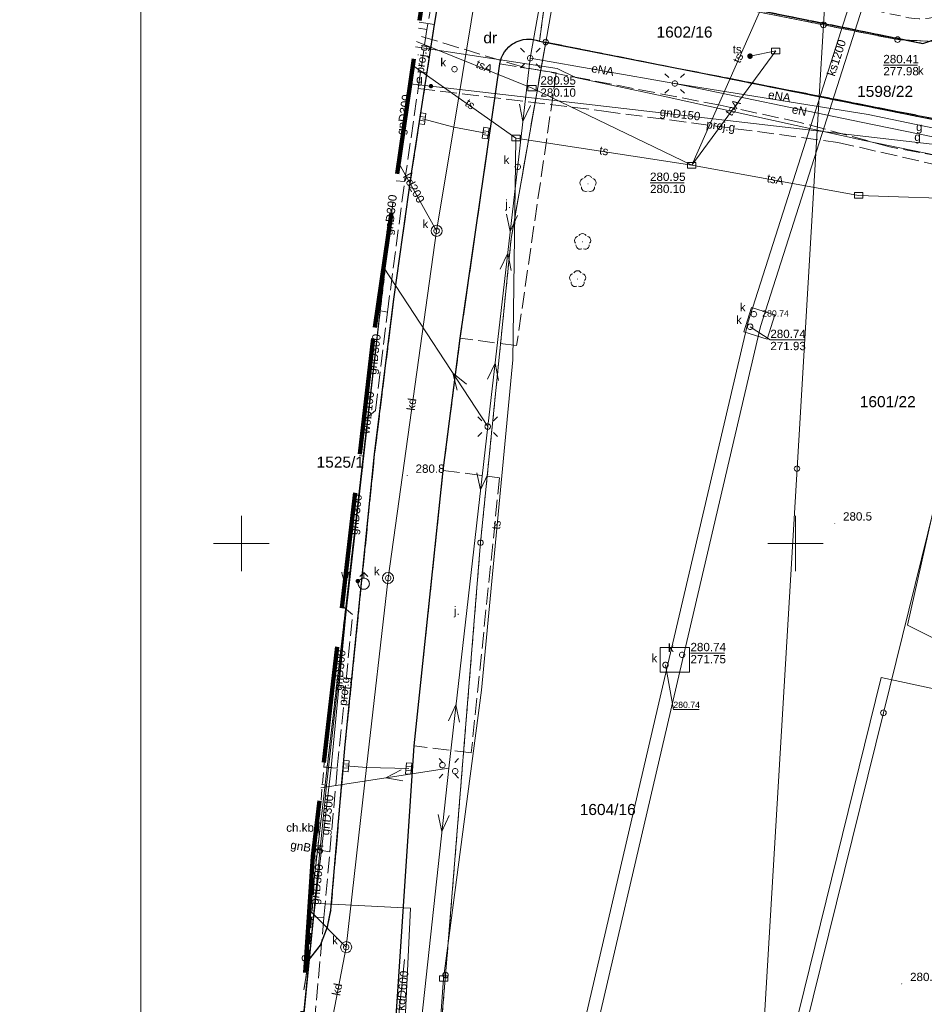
# Model space of a CAD drawing. Extents: x 0 to 6568752, y 0 to 5584302.
# Tile 6 of 58: x 6568230 to 6568312, y 5584008 to 5584097. Entities that reach past the tile are written whole.
import ezdxf
from ezdxf.enums import TextEntityAlignment as Align

# ---------------------------------------------------------------- set-up
doc = ezdxf.new("R2010")
doc.units = 0
doc.header["$PDSIZE"] = 0.75
for name, pattern in [('GAK', [3.5, 2, -0.7, 0.1, -0.7]), ('PRZER1-1', [1, 0.5, -0.5]), ('PRZER2-1', [1.5, 1, -0.5]), ('PRZER3-1', [2, 1.5, -0.5])]:
    doc.linetypes.add(name, pattern=pattern)
doc.layers.get('0').update_dxf_attribs({"linetype": 'CONTINUOUS'})
doc.layers.get('Defpoints').update_dxf_attribs({"linetype": 'CONTINUOUS'})
for name, color, linetype, lineweight in [('EGDE', 7, 'CONTINUOUS', 18), ('EGDE_O', 7, 'CONTINUOUS', 18), ('EGPG', 7, 'CONTINUOUS', 18), ('GUPPRZ_O', 7, 'CONTINUOUS', 18), ('OTKC', 7, 'CONTINUOUS', 18), ('OTKC_O', 7, 'CONTINUOUS', 18), ('OTKJ', 7, 'CONTINUOUS', 18), ('OTKJ_O', 7, 'CONTINUOUS', 18), ('OTKK', 7, 'CONTINUOUS', 25), ('OTRN', 7, 'CONTINUOUS', 13), ('OTRN_O', 7, 'CONTINUOUS', 13), ('ramka sekcji', 7, 'CONTINUOUS', 18), ('siec', 7, 'GAK', 70), ('SUEO', 7, 'CONTINUOUS', 18), ('SUPK', 7, 'CONTINUOUS', 18), ('SUPW', 7, 'CONTINUOUS', 18), ('SUPW_O', 7, 'CONTINUOUS', 18), ('zakres', 6, 'PRZER3-1', 106)]:
    doc.layers.add(name, color=color, linetype=linetype, lineweight=lineweight)
for name, color, linetype, lineweight, true_color in [('EGUG', 7, 'CONTINUOUS', 18, 0x008000), ('EGUG_O', 7, 'CONTINUOUS', 18, 0x008000), ('OTZL', 7, 'CONTINUOUS', 18, 0x008000), ('SUCP', 7, 'CONTINUOUS', 18, 0xd200d2), ('SUEP', 1, 'CONTINUOUS', 18, 0xff0000), ('SUEP_O', 1, 'CONTINUOUS', 18, 0xff0000), ('SUGP', 7, 'CONTINUOUS', 18, 0xbfbf00), ('SUGP_O', 7, 'CONTINUOUS', 18, 0xbfbf00), ('SUGU', 7, 'CONTINUOUS', 18, 0xbfbf00), ('SUGU_O', 7, 'CONTINUOUS', 18, 0xbfbf00), ('SUKK', 7, 'CONTINUOUS', 18, 0x803300), ('SUKP', 7, 'CONTINUOUS', 18, 0x803300), ('SUKP_O', 7, 'CONTINUOUS', 18, 0x803300), ('SUKS', 7, 'CONTINUOUS', 18, 0x803300), ('SUKS_O', 7, 'CONTINUOUS', 18, 0x803300), ('SUTK', 7, 'CONTINUOUS', 18, 0xff9100), ('SUTK_O', 7, 'CONTINUOUS', 18, 0xff9100), ('SUTP', 7, 'CONTINUOUS', 18, 0xff9100), ('SUTP_O', 7, 'CONTINUOUS', 18, 0xff9100), ('SUWH', 5, 'CONTINUOUS', 18, 0x0000ff), ('SUWP', 5, 'CONTINUOUS', 18, 0x0000ff), ('SUWP_O', 5, 'CONTINUOUS', 18, 0x0000ff), ('SUWW', 5, 'CONTINUOUS', 18, 0x0000ff), ('SUWW_O', 5, 'CONTINUOUS', 18, 0x0000ff)]:
    doc.layers.add(name, color=color, linetype=linetype, lineweight=lineweight, true_color=true_color)
doc.styles.add('Arial', font='arial.ttf')
doc.styles.add('GEO-INFO', font='arial.ttf')
doc.dimstyles.get("Standard").update_dxf_attribs({"dimtxt": 0.18, "dimasz": 0.18, "dimexe": 0.18, "dimexo": 0.0625, "dimgap": 0.09, "dimtad": 0, "dimtih": 1, "dimtoh": 1, "dimdec": 4, "dimzin": 0, "dimdsep": 46, "dimtxsty": 'Standard', "dimcen": 0.09, "dimadec": 0, "dimazin": 0, "dimtfac": 1, "dimtdec": 4, "dimtofl": 0, "dimtmove": 0, "dimatfit": 3, "dimfxl": 0, "dimtolj": 1, "dimtzin": 0, "dimarcsym": 0})

# ---------------------------------------------------------------- blocks, each defined once
blk = doc.blocks.new('D_GSPRDL1')
blk.add_hatch(color=0).paths.add_polyline_path([(0, -0.045), (0.013906, -0.042798), (0.02645, -0.036406), (0.036406, -0.02645), (0.042798, -0.013906), (0.045, 0), (0.042798, 0.013906), (0.036406, 0.02645), (0.02645, 0.036406), (0.013906, 0.042798), (0, 0.045), (-0.013906, 0.042798), (-0.02645, 0.036406), (-0.036406, 0.02645), (-0.042798, 0.013906), (-0.045, 0), (-0.042798, -0.013906), (-0.036406, -0.02645), (-0.02645, -0.036406), (-0.013906, -0.042798)])
at = {"color": 0}
for points in [[(-0.635969, -0.134326), (-0.70458, -0.024001), (-0.731429, 0.103115), (-0.713292, 0.231763), (-0.652348, 0.346501), (-0.55591, 0.433559), (-0.435555, 0.482485)], [(-0.324277, 0.563333), (-0.240553, 0.662679), (-0.127956, 0.727494), (0, 0.75), (0.127956, 0.727494), (0.240553, 0.662679), (0.324277, 0.563333)], [(0.435555, 0.482485), (0.55591, 0.433559), (0.652348, 0.346501), (0.713292, 0.231763), (0.731429, 0.103115), (0.70458, -0.024001), (0.635969, -0.134326)], [(-0.068773, -0.646351), (-0.194901, -0.677512), (-0.324092, -0.663766), (-0.440839, -0.606763), (-0.531129, -0.513345), (-0.584125, -0.394725), (-0.593465, -0.265141)], [(0.593465, -0.265141), (0.584125, -0.394725), (0.531129, -0.513345), (0.440839, -0.606763), (0.324092, -0.663766), (0.194901, -0.677512), (0.068773, -0.646351)]]:
    blk.add_lwpolyline(points, dxfattribs=at)
blk = doc.blocks.new('D_GSPWPN1')
blk.add_hatch(color=0).paths.add_polyline_path([(-0.045, 0), (-0.043467, -0.011647), (-0.038971, -0.0225), (-0.03182, -0.03182), (-0.0225, -0.038971), (-0.011647, -0.043467), (0, -0.045), (0.011647, -0.043467), (0.0225, -0.038971), (0.03182, -0.03182), (0.038971, -0.0225), (0.043467, -0.011647), (0.045, 0), (0.043467, 0.011647), (0.038971, 0.0225), (0.03182, 0.03182), (0.0225, 0.038971), (0.011647, 0.043467), (0, 0.045), (-0.011647, 0.043467), (-0.0225, 0.038971), (-0.03182, 0.03182), (-0.038971, 0.0225), (-0.043467, 0.011647)])
blk = doc.blocks.new('D_GUPIKP1_3')
at = {"color": 0}
blk.add_lwpolyline([(0.375, -0.25), (-0.375, -0.25), (-0.375, 0.25), (0.375, 0.25)], close=True, dxfattribs=at)
blk = doc.blocks.new('D_GUPWZA1')
blk.add_hatch(color=0).paths.add_polyline_path([(-0.2, 0), (-0.193185, -0.051764), (-0.173205, -0.1), (-0.141421, -0.141421), (-0.1, -0.173205), (-0.051764, -0.193185), (0, -0.2), (0.051764, -0.193185), (0.1, -0.173205), (0.141421, -0.141421), (0.173205, -0.1), (0.193185, -0.051764), (0.2, 0), (0.193185, 0.051764), (0.173205, 0.1), (0.141421, 0.141421), (0.1, 0.173205), (0.051764, 0.193185), (0, 0.2), (-0.051764, 0.193185), (-0.1, 0.173205), (-0.141421, 0.141421), (-0.173205, 0.1), (-0.193185, 0.051764)])
blk = doc.blocks.new('D_GUPIWZ1_1')
at = {"color": 0}
blk.add_lwpolyline([(0, 0.25), (0.064705, 0.241481), (0.125, 0.216506), (0.176777, 0.176777), (0.216506, 0.125), (0.241481, 0.064705), (0.25, 0), (0.241481, -0.064705), (0.216506, -0.125), (0.176777, -0.176777), (0.125, -0.216506), (0.064705, -0.241481), (0, -0.25), (-0.064705, -0.241481), (-0.125, -0.216506), (-0.176777, -0.176777), (-0.216506, -0.125), (-0.241481, -0.064705), (-0.25, 0), (-0.241481, 0.064705), (-0.216506, 0.125), (-0.176777, 0.176777), (-0.125, 0.216506), (-0.064705, 0.241481)], close=True, dxfattribs=at)
blk = doc.blocks.new('D_GUPKKS1')
at = {"color": 0}
blk.add_lwpolyline([(0.5, -0.25), (-0.5, -0.25), (-0.5, 0.25), (0.5, 0.25)], close=True, dxfattribs=at)
for points in [[(-0.175, -0.25), (-0.175, 0.25)], [(0.175, -0.25), (0.175, 0.25)]]:
    blk.add_lwpolyline(points, dxfattribs=at)
blk = doc.blocks.new('D_GUPKSD1_1')
at = {"color": 0}
blk.add_lwpolyline([(0, 0.25), (0.064705, 0.241481), (0.125, 0.216506), (0.176777, 0.176777), (0.216506, 0.125), (0.241481, 0.064705), (0.25, 0), (0.241481, -0.064705), (0.216506, -0.125), (0.176777, -0.176777), (0.125, -0.216506), (0.064705, -0.241481), (0, -0.25), (-0.064705, -0.241481), (-0.125, -0.216506), (-0.176777, -0.176777), (-0.216506, -0.125), (-0.241481, -0.064705), (-0.25, 0), (-0.241481, 0.064705), (-0.216506, 0.125), (-0.176777, 0.176777), (-0.125, 0.216506), (-0.064705, 0.241481)], close=True, dxfattribs=at)
blk = doc.blocks.new('D_GUPWDT1')
at = {"color": 0}
for points in [[(-0.353553, 0.646447), (0, 1), (0.353553, 0.646447)], [(0, 0.5), (0, 1)]]:
    blk.add_lwpolyline(points, dxfattribs=at)
blk.add_lwpolyline([(0, 0.5), (0.086824, 0.492404), (0.17101, 0.469846), (0.25, 0.433013), (0.321394, 0.383022), (0.383022, 0.321394), (0.433013, 0.25), (0.469846, 0.17101), (0.492404, 0.086824), (0.5, 0), (0.492404, -0.086824), (0.469846, -0.17101), (0.433013, -0.25), (0.377875, -0.32743), (0.309079, -0.393027), (0.229113, -0.444418), (0.140866, -0.479746), (0.047528, -0.497736), (-0.047528, -0.497736), (-0.140866, -0.479746), (-0.229113, -0.444418), (-0.309079, -0.393027), (-0.377875, -0.32743), (-0.433013, -0.25), (-0.4725, -0.163534), (-0.494911, -0.071157), (-0.499434, 0.023791), (-0.485906, 0.117879), (-0.454816, 0.207708), (-0.407288, 0.290028), (-0.34504, 0.361867), (-0.27032, 0.420627), (-0.185831, 0.464184), (-0.094626, 0.490964)], close=True, dxfattribs=at)
blk = doc.blocks.new('D_GUPTST1')
blk.add_hatch(color=0).paths.add_polyline_path([(-0.25, 0), (-0.241481, -0.064705), (-0.216506, -0.125), (-0.176777, -0.176777), (-0.125, -0.216506), (-0.064705, -0.241481), (0, -0.25), (0.064705, -0.241481), (0.125, -0.216506), (0.176777, -0.176777), (0.216506, -0.125), (0.241481, -0.064705), (0.25, 0), (0.241481, 0.064705), (0.216506, 0.125), (0.176777, 0.176777), (0.125, 0.216506), (0.064705, 0.241481), (0, 0.25), (-0.064705, 0.241481), (-0.125, 0.216506), (-0.176777, 0.176777), (-0.216506, 0.125), (-0.241481, 0.064705)])
blk = doc.blocks.new('D_GUPGUT1')
blk.add_hatch(color=0).paths.add_polyline_path([(-0.2, 0), (-0.193185, -0.051764), (-0.173205, -0.1), (-0.141421, -0.141421), (-0.1, -0.173205), (-0.051764, -0.193185), (0, -0.2), (0.051764, -0.193185), (0.1, -0.173205), (0.141421, -0.141421), (0.173205, -0.1), (0.193185, -0.051764), (0.2, 0), (0.193185, 0.051764), (0.173205, 0.1), (0.141421, 0.141421), (0.1, 0.173205), (0.051764, 0.193185), (0, 0.2), (-0.051764, 0.193185), (-0.1, 0.173205), (-0.141421, 0.141421), (-0.173205, 0.1), (-0.193185, 0.051764)])
blk = doc.blocks.new('D_GEPPGD1_1')
at = {"color": 0}
blk.add_lwpolyline([(0, 0.25), (0.077254, 0.237764), (0.146946, 0.202254), (0.202254, 0.146946), (0.237764, 0.077254), (0.25, 0), (0.237764, -0.077254), (0.202254, -0.146946), (0.146946, -0.202254), (0.077254, -0.237764), (0, -0.25), (-0.077254, -0.237764), (-0.146946, -0.202254), (-0.202254, -0.146946), (-0.237764, -0.077254), (-0.25, 0), (-0.237764, 0.077254), (-0.202254, 0.146946), (-0.146946, 0.202254), (-0.077254, 0.237764)], close=True, dxfattribs=at)
blk = doc.blocks.new('D_GEPPGD1_2')
blk.add_hatch(color=0).paths.add_polyline_path([(0, -0.045), (0.013906, -0.042798), (0.02645, -0.036406), (0.036406, -0.02645), (0.042798, -0.013906), (0.045, 0), (0.042798, 0.013906), (0.036406, 0.02645), (0.02645, 0.036406), (0.013906, 0.042798), (0, 0.045), (-0.013906, 0.042798), (-0.02645, 0.036406), (-0.036406, 0.02645), (-0.042798, 0.013906), (-0.045, 0), (-0.042798, -0.013906), (-0.036406, -0.02645), (-0.02645, -0.036406), (-0.013906, -0.042798)])
blk = doc.blocks.new('D_GUPELA2')
blk.add_hatch(color=0).paths.add_polyline_path([(-0.001087, 0.044987), (0.011881, 0.043403), (0.021281, 0.03965), (0.030065, 0.033482), (0.038133, 0.023893), (0.043117, 0.012881), (0.044986, 0.001113), (0.044323, -0.007777), (0.040557, -0.019497), (0.033417, -0.030138), (0.024849, -0.037517), (0.013788, -0.042836), (0.002013, -0.044955), (-0.00982, -0.043916), (-0.020466, -0.040077), (-0.029541, -0.033946), (-0.036867, -0.025804), (-0.04187, -0.01649), (-0.04461, -0.005909), (-0.044532, 0.006476), (-0.041285, 0.017903), (-0.034764, 0.028574), (-0.024479, 0.03776), (-0.013449, 0.042943)])
at = {"color": 0}
for points in [[(-0.883883, 0.883883), (-0.53033, 0.53033)], [(0.883883, 0.883883), (0.53033, 0.53033)], [(-0.883883, -0.883883), (-0.53033, -0.53033)], [(0.883883, -0.883883), (0.53033, -0.53033)]]:
    blk.add_lwpolyline(points, dxfattribs=at)
blk = doc.blocks.new('D_GUPELA1')
at = {"color": 0}
blk.add_lwpolyline([(0, 0.25), (0.064705, 0.241481), (0.125, 0.216506), (0.176777, 0.176777), (0.216506, 0.125), (0.241481, 0.064705), (0.25, 0), (0.241481, -0.064705), (0.216506, -0.125), (0.176777, -0.176777), (0.125, -0.216506), (0.064705, -0.241481), (0, -0.25), (-0.064705, -0.241481), (-0.125, -0.216506), (-0.176777, -0.176777), (-0.216506, -0.125), (-0.241481, -0.064705), (-0.25, 0), (-0.241481, 0.064705), (-0.216506, 0.125), (-0.176777, 0.176777), (-0.125, 0.216506), (-0.064705, 0.241481)], close=True, dxfattribs=at)
blk = doc.blocks.new('D_SUEP1')
at = {"color": 0}
blk.add_lwpolyline([(-0.75, -0.5), (0.75, 0), (-0.75, 0.5)], dxfattribs=at)
blk = doc.blocks.new('*D45')
at = {"layer": 'Defpoints', "color": 0, "lineweight": 40}
for p in [(6568647.5, 5584150), (6568650, 5584150), (0, 0)]:
    blk.add_point(p, dxfattribs=at)
at = {"layer": 'ramka sekcji', "color": 0, "lineweight": -2}
blk.add_line((6568649.938, 5584150), (6568647.5, 5584150), dxfattribs=at)
at = {"layer": 'ramka sekcji', "color": 0, "insert": (6568644.106, 5584150), "char_height": 0.75, "attachment_point": 5, "style": 'GEO-INFO'}
blk.add_mtext('\\A1;5584150.0000', dxfattribs=at)
blk = doc.blocks.new('*D46')
at = {"layer": 'Defpoints', "color": 0, "lineweight": 40}
for p in [(6568650, 5584152.5), (6568650, 5584150), (0, 0)]:
    blk.add_point(p, dxfattribs=at)
at = {"layer": 'ramka sekcji', "color": 0, "lineweight": -2}
blk.add_line((6568650, 5584150.062), (6568650, 5584152.5), dxfattribs=at)
at = {"layer": 'ramka sekcji', "color": 0, "insert": (6568650, 5584155.896), "char_height": 0.75, "attachment_point": 5, "rotation": 90, "style": 'GEO-INFO'}
blk.add_mtext('\\A1;6568650.0000', dxfattribs=at)
blk = doc.blocks.new('*D47')
at = {"layer": 'Defpoints', "color": 0, "lineweight": 40}
for p in [(6568250, 5584200), (6568252.5, 5584200), (0, 0)]:
    blk.add_point(p, dxfattribs=at)
at = {"layer": 'ramka sekcji', "color": 0, "lineweight": -2}
blk.add_line((6568250.062, 5584200), (6568252.5, 5584200), dxfattribs=at)
at = {"layer": 'ramka sekcji', "color": 0, "insert": (6568255.894, 5584200), "char_height": 0.75, "attachment_point": 5, "style": 'GEO-INFO'}
blk.add_mtext('\\A1;5584200.0000', dxfattribs=at)
blk = doc.blocks.new('*D48')
at = {"layer": 'Defpoints', "color": 0, "lineweight": 40}
for p in [(6568250, 5584202.5), (6568250, 5584200), (0, 0)]:
    blk.add_point(p, dxfattribs=at)
at = {"layer": 'ramka sekcji', "color": 0, "lineweight": -2}
blk.add_line((6568250, 5584200.062), (6568250, 5584202.5), dxfattribs=at)
at = {"layer": 'ramka sekcji', "color": 0, "insert": (6568250, 5584205.896), "char_height": 0.75, "attachment_point": 5, "rotation": 90, "style": 'GEO-INFO'}
blk.add_mtext('\\A1;6568250.0000', dxfattribs=at)

msp = doc.modelspace()

# ---------------------------------------------------------------- linework, layer by layer
at = {"layer": 'EGDE', "color": 0, "linetype": 'Continuous', "elevation": 10.22}
for points in [[(6568313.01263, 5584273.831), (6568310.11, 5584225.76), (6568304.98, 5584210.19), (6568294.18308, 5584175.87843), (6568288.97096, 5584157.39984), (6568285.97392, 5584140.08989), (6568280.79901, 5584114.07121), (6568278.61678, 5584101.82214), (6568277.46122, 5584095.26675), (6568274.3496, 5584077.53529), (6568271.58328, 5584050.08752), (6568268.42617, 5584011.06381), (6568263.9809, 5583958.70246)], [(6568594.31055, 5583939.47691), (6568591.06023, 5583939.65534), (6568585.12694, 5583937.54872), (6568482.90911, 5583944.55214), (6568370.44353, 5583952.88368), (6568294.32233, 5583957.98331), (6568295.92847, 5583986.21622), (6568307.93382, 5584034.73468), (6568319.9193, 5584083.24287), (6568320.72616, 5584086.59352), (6568329.45932, 5584084.84591), (6568374.48985, 5584081.95589), (6568374.92948, 5584088.19204), (6568391.77674, 5584086.94902), (6568441.65482, 5584081.9513), (6568491.15577, 5584079.0589), (6568538.06756, 5584076.86319), (6568558.47556, 5584075.58605), (6568583.6998, 5584038.16817), (6568609.00522, 5584036.3441), (6568644.22449, 5584009.45582)], [(6568263.68464, 5584080.82187), (6568255.99101, 5584014.77215)], [(6568255.99101, 5584014.77215), (6568263.68464, 5584080.82187)]]:
    msp.add_lwpolyline(points, dxfattribs=at)
for points in [[(6568361.26341, 5584250.74162), (6568355.87516, 5584228.80739), (6568343.88997, 5584180.27922), (6568337.0279, 5584152.47866), (6568332.74, 5584135.02), (6568328.2783, 5584135.3346), (6568318.08182, 5584100.1005), (6568315.04175, 5584096.21103), (6568312.96342, 5584095.29418), (6568309.21068, 5584095.48584), (6568302.523, 5584096.81978), (6568303.26305, 5584109.23027), (6568304.89857, 5584108.81131), (6568309.92834, 5584135.22816), (6568320.18066, 5584169.23288), (6568329.95, 5584201.67), (6568339.09, 5584229.28), (6568315.28914, 5584237.02736), (6568321.65, 5584256.49), (6568327.03, 5584260.27)], [(6568278.61678, 5584101.82214), (6568280.79901, 5584114.07121), (6568303.26305, 5584109.23027), (6568302.523, 5584096.81978), (6568293.22847, 5584098.67016)], [(6568302.13672, 5584090.3243), (6568277.46122, 5584095.26675), (6568278.61678, 5584101.82214), (6568293.22847, 5584098.67016), (6568302.523, 5584096.81978)], [(6568322.71334, 5584094.57975), (6568320.72616, 5584086.59352), (6568302.13672, 5584090.3243), (6568302.523, 5584096.81978), (6568309.21068, 5584095.48584), (6568312.96342, 5584095.29418)], [(6568295.92847, 5583986.21622), (6568294.32233, 5583957.98331), (6568294.26523, 5583956.9825), (6568277.26098, 5583957.9935), (6568263.9809, 5583958.70246), (6568268.42617, 5584011.06381), (6568271.58328, 5584050.08752), (6568274.3496, 5584077.53529), (6568277.46122, 5584095.26675), (6568302.13672, 5584090.3243), (6568300.13923, 5584056.76596)], [(6568302.13672, 5584090.3243), (6568320.72616, 5584086.59352), (6568319.9193, 5584083.24287), (6568307.93382, 5584034.73468), (6568295.92847, 5583986.21622), (6568300.13923, 5584056.76596)]]:
    msp.add_lwpolyline(points, close=True, dxfattribs=at)
at = {"layer": 'EGUG', "color": 0, "linetype": 'PRZER1-1', "lineweight": 18, "elevation": 10.08}
for points in [[(6568482.90911, 5583944.55214), (6568370.44353, 5583952.88368), (6568294.32233, 5583957.98331), (6568294.26523, 5583956.9825), (6568277.26098, 5583957.9935), (6568263.9809, 5583958.70246), (6568268.42617, 5584011.06381), (6568271.58328, 5584050.08752), (6568274.3496, 5584077.53529), (6568277.46122, 5584095.26675), (6568302.13672, 5584090.3243), (6568320.72616, 5584086.59352), (6568329.45932, 5584084.84591), (6568374.48985, 5584081.95589), (6568374.92948, 5584088.19204), (6568375.19, 5584092.43), (6568377.65, 5584132.3), (6568371.2, 5584132.71), (6568369.87809, 5584134.81056), (6568369.45834, 5584137.11533), (6568375.25714, 5584238.8479)], [(6568367.78222, 5584196.52832), (6568365.45974, 5584156.3753), (6568363.32778, 5584133.24604), (6568332.74, 5584135.02), (6568328.2783, 5584135.3346), (6568318.08182, 5584100.1005), (6568315.04175, 5584096.21103), (6568312.96342, 5584095.29418), (6568309.21068, 5584095.48584), (6568302.523, 5584096.81978), (6568293.22847, 5584098.67016), (6568278.61678, 5584101.82214), (6568280.79901, 5584114.07121), (6568303.26305, 5584109.23027), (6568304.89857, 5584108.81131), (6568309.92834, 5584135.22816), (6568320.18066, 5584169.23288)], [(6568294.18308, 5584175.87843), (6568288.97096, 5584157.39984), (6568285.97392, 5584140.08989), (6568280.79901, 5584114.07121), (6568278.61678, 5584101.82214), (6568293.22847, 5584098.67016), (6568302.523, 5584096.81978), (6568309.21068, 5584095.48584), (6568312.96342, 5584095.29418)], [(6568320.72616, 5584086.59352), (6568302.13672, 5584090.3243), (6568277.46122, 5584095.26675), (6568274.3496, 5584077.53529), (6568271.58328, 5584050.08752), (6568268.42617, 5584011.06381), (6568263.9809, 5583958.70246)], [(6568263.68464, 5584080.82187), (6568255.99101, 5584014.77215)], [(6568255.99101, 5584014.77215), (6568263.68464, 5584080.82187)]]:
    msp.add_lwpolyline(points, dxfattribs=at)
at = {"layer": 'GUPPRZ_O', "color": 0, "linetype": 'Continuous', "lineweight": 13, "elevation": 10.8, "flags": 128}
for points in [[(6568307.92868, 5584093.18644), (6568311.00868, 5584093.18644)], [(6568276.98484, 5584091.25617), (6568280.06484, 5584091.25617)], [(6568286.87726, 5584082.56207), (6568289.95726, 5584082.56207)], [(6568295.91485, 5584069.57607), (6568297.73096, 5584068.38266), (6568300.81096, 5584068.38266)], [(6568290.52608, 5584040.12034), (6568293.60608, 5584040.12034)], [(6568288.27782, 5584039.04542), (6568288.98045, 5584035.04183), (6568291.30045, 5584035.04183)]]:
    msp.add_lwpolyline(points, dxfattribs=at)
at = {"layer": 'OTKC', "color": 0, "linetype": 'PRZER2-1', "lineweight": 18, "elevation": 10.18}
msp.add_lwpolyline([(6568318.19, 5584099.95), (6568315.63, 5584096.54), (6568311.48, 5584095.15), (6568277.84, 5584101.97, -0.31088175), (6568275.11, 5584104.71), (6568276.42, 5584111.96), (6568276.96, 5584112.62), (6568277.69, 5584112.69), (6568280.34, 5584112.5), (6568279.27, 5584107.79), (6568279.91, 5584106.75), (6568282.03, 5584106.11), (6568281.59, 5584103.71), (6568295.3, 5584100.64), (6568310.23, 5584097.46, 0.3518827), (6568316.21, 5584100.62)], format="xyb", close=True, dxfattribs=at)
for points in [[(6568266.05365, 5584097.07086), (6568267.42, 5584096.86), (6568265.39, 5584083.6), (6568263.75, 5584072.07), (6568263.02, 5584066.09), (6568262.03, 5584058.06), (6568259.37, 5584031.88), (6568258.09, 5584016.93)], [(6568264.21967, 5584084.49158), (6568264.57, 5584086.48), (6568264.80244, 5584088.48878)], [(6568261.09335, 5584061.65353), (6568261.12, 5584061.65), (6568261.23275, 5584062.85422)], [(6568256.71328, 5584023.92552), (6568256.94, 5584023.86), (6568257.52, 5584030.79), (6568257.51044, 5584030.79191)], [(6568258.09, 5584016.93), (6568257.78, 5584015.4), (6568257.13, 5584013.77), (6568256.04, 5584012.34), (6568256.75, 5584021.78), (6568256.47257, 5584021.85215)]]:
    msp.add_lwpolyline(points, dxfattribs=at)
at = {"layer": 'OTKJ', "color": 0, "linetype": 'PRZER3-1', "lineweight": 18, "elevation": 10.18}
msp.add_lwpolyline([(6568291.67, 5584180.99), (6568283.29, 5584147.13), (6568277.98, 5584120.39), (6568278.34, 5584119.3), (6568279.2, 5584118.53), (6568281.62246, 5584118.2114), (6568280.34, 5584112.5), (6568277.69, 5584112.69), (6568276.96, 5584112.62), (6568276.42, 5584111.96), (6568275.11, 5584104.71, 0.31088175), (6568277.84, 5584101.97), (6568276.89, 5584095.36, 0.47390876), (6568273.31, 5584093.29), (6568269.75, 5584068.54), (6568268.21, 5584056.6), (6568265.58, 5584031.75), (6568261.14, 5583964.74)], format="xyb", dxfattribs=at)
for points in [[(6568255.65102, 5584009.73409), (6568256.04, 5584012.34), (6568257.13, 5584013.77), (6568257.78, 5584015.4), (6568258.09, 5584016.93), (6568259.37, 5584031.88), (6568262.03, 5584058.06), (6568263.02, 5584066.09), (6568263.75, 5584072.07), (6568265.39, 5584083.6), (6568267.42, 5584096.86), (6568269.36, 5584108.38), (6568270.67, 5584115.26), (6568273.94, 5584132.16), (6568275.95, 5584142.11), (6568277.58, 5584149.91), (6568280.03, 5584160.7), (6568281.93, 5584168.24)], [(6568267.68492, 5584108.10834), (6568267.76, 5584108.14), (6568269.36, 5584108.38), (6568267.42, 5584096.86), (6568266.05365, 5584097.07086)], [(6568330.51, 5584084.83), (6568276.89, 5584095.36), (6568277.84, 5584101.97), (6568311.48, 5584095.15), (6568315.63, 5584096.54)], [(6568255.81728, 5584012.1978), (6568256.04, 5584012.34), (6568255.65102, 5584009.73409)]]:
    msp.add_lwpolyline(points, dxfattribs=at)
for points in [[(6568273.31, 5584093.29), (6568278.42, 5584092.5), (6568274.84, 5584067.87), (6568269.75, 5584068.54)], [(6568268.21, 5584056.6), (6568273.3, 5584055.95), (6568270.75, 5584031.12), (6568265.58, 5584031.75)]]:
    msp.add_lwpolyline(points, close=True, dxfattribs=at)
at = {"layer": 'OTKK', "color": 0, "linetype": 'Continuous', "lineweight": 25, "elevation": 10.18}
msp.add_lwpolyline([(6568255.81728, 5584012.1978), (6568256.04, 5584012.34), (6568257.13, 5584013.77), (6568257.78, 5584015.4), (6568258.09, 5584016.93), (6568259.37, 5584031.88), (6568262.03, 5584058.06), (6568263.02, 5584066.09), (6568263.75, 5584072.07), (6568265.39, 5584083.6), (6568267.42, 5584096.86), (6568269.36, 5584108.38), (6568270.67, 5584115.26), (6568273.94, 5584132.16), (6568275.95, 5584142.11), (6568277.58, 5584149.91), (6568280.03, 5584160.7), (6568281.93, 5584168.24)], dxfattribs=at)
for points in [[(6568280.34, 5584112.5), (6568277.69, 5584112.69), (6568276.96, 5584112.62), (6568276.42, 5584111.96), (6568275.11, 5584104.71, 0.31088175), (6568277.84, 5584101.97), (6568311.48, 5584095.15), (6568315.63, 5584096.54), (6568318.19, 5584099.95), (6568327.5, 5584132.13), (6568328.02, 5584133.92), (6568328.36, 5584135.24), (6568335.42, 5584134.53)], [(6568366.17994, 5583966.25595), (6568362.14, 5583966.51), (6568313.68, 5583969.67), (6568310.89, 5583969.83), (6568296.58, 5583970.72), (6568295.74, 5583961.67, -0.29217785), (6568289.71, 5583954.65), (6568268.81, 5583956.34, -0.11600079), (6568265.57, 5583957.41, -0.07423973), (6568263.46, 5583959.35, -0.12887514), (6568261.14, 5583964.74), (6568265.58, 5584031.75), (6568268.21, 5584056.6), (6568269.75, 5584068.54), (6568273.31, 5584093.29, -0.47390876), (6568276.89, 5584095.36), (6568330.51, 5584084.83)]]:
    msp.add_lwpolyline(points, format="xyb", dxfattribs=at)
at = {"layer": 'ramka sekcji', "color": 0}
for p, q in [((6568250, 5584050), (6568250, 5584052.5)), ((6568300, 5584050), (6568300, 5584052.5)), ((6568250, 5584050), (6568247.5, 5584050)), ((6568250, 5584050), (6568250, 5584047.5)), ((6568250, 5584050), (6568252.5, 5584050)), ((6568300, 5584050), (6568297.5, 5584050)), ((6568300, 5584050), (6568300, 5584047.5)), ((6568300, 5584050), (6568302.5, 5584050))]:
    msp.add_line(p, q, dxfattribs=at)
at = {"layer": 'siec', "color": 0, "linetype": 'ByBlock', "lineweight": 20}
msp.add_lwpolyline([(6568734.39713, 5584289.91756), (6568240.9245, 5584289.91756), (6568240.9245, 5583920.87902), (6568734.39713, 5583920.87902)], close=True, dxfattribs=at)
at = {"layer": 'SUCP', "color": 0, "linetype": 'Continuous', "lineweight": 18, "elevation": 10.14}
msp.add_lwpolyline([(6568363.52786, 5584258.84118), (6568358.72812, 5584235.45896), (6568363.21186, 5584234.19605), (6568362.14107, 5584229.40269), (6568356.91373, 5584229.77556), (6568349.05454, 5584184.02745), (6568353.4808, 5584182.02165), (6568352.51065, 5584178.73978), (6568347.94518, 5584179.45938), (6568328.91705, 5584122.12967), (6568332.47163, 5584121.22431), (6568331.91754, 5584116.99279), (6568327.01957, 5584117.92663), (6568310.11167, 5584042.64789), (6568313.52267, 5584040.92342), (6568312.64533, 5584036.86571), (6568307.74363, 5584037.91157), (6568299.28996, 5584003.59361)], dxfattribs=at)
at = {"layer": 'SUEP', "linetype": 'Continuous', "lineweight": 18, "elevation": 10.14}
for points in [[(6568276.06979, 5584093.81871), (6568282.32, 5584128.84), (6568290.26, 5584161.9), (6568297.13, 5584197.16), (6568309.51774, 5584232.68092), (6568320.65754, 5584260.99611), (6568324.3283, 5584272.00003)], [(6568458.09827, 5584047.11792), (6568457.35, 5584047.26), (6568459.16, 5584071.55), (6568438.5, 5584072.96), (6568419.47, 5584074.77), (6568404.28, 5584076.08), (6568403.66, 5584075.72), (6568401.66, 5584075.85), (6568401.11, 5584076.26), (6568386.25, 5584077.53), (6568371.06, 5584078.6), (6568349.99, 5584080.04), (6568345.21, 5584081.39), (6568343.58, 5584081.04), (6568324.49, 5584082.63), (6568306.2, 5584086.38), (6568288.07, 5584090.39), (6568280.16, 5584092.07), (6568278.51, 5584092.88), (6568265.72845, 5584094.84031)], [(6568276.06979, 5584093.81871), (6568272.23, 5584060.56), (6568268.71018, 5584029.73457), (6568265.44424, 5583999.50741), (6568254.98592, 5583999.87866)], [(6568276.06979, 5584093.81871), (6568289.11, 5584091.53)], [(6568289.11, 5584091.53), (6568306.5577, 5584088.72114), (6568326.34206, 5584084.61573), (6568345.66268, 5584083.12455)], [(6568289.11, 5584091.53), (6568305.94, 5584088.05), (6568321.82, 5584084.8), (6568325.36, 5584083.57), (6568338.95, 5584081.37), (6568352.38, 5584082.08), (6568368.21, 5584080.83), (6568373.59, 5584080.31), (6568383.96, 5584079.32)], [(6568262.8295, 5584074.95644), (6568272.23, 5584060.56)], [(6568257.182, 5584027.96288), (6568268.71018, 5584029.73457)], [(6568256.17146, 5584017.44607), (6568256.4417, 5584017.54991), (6568265.27821, 5584017.09372), (6568264.0933, 5583992.64655), (6568262.58344, 5583966.25504), (6568268.82381, 5583960.05496), (6568267.64219, 5583948.53883)]]:
    msp.add_lwpolyline(points, dxfattribs=at)
at = {"layer": 'SUEP', "linetype": 'PRZER3-1', "lineweight": 18, "elevation": 10.14}
msp.add_lwpolyline([(6568459.83529, 5584050.67966), (6568460.62843, 5584071.35681), (6568421.89546, 5584074.17693), (6568386.52744, 5584077.44073), (6568366.48235, 5584079.2058), (6568353.75069, 5584080.06318), (6568328.39369, 5584082.01967), (6568323.01448, 5584083.12127), (6568308.48195, 5584085.80969), (6568300.43483, 5584088.01289), (6568293.21194, 5584089.56037), (6568275.36079, 5584093.02254), (6568265.88044, 5584095.88281)], dxfattribs=at)
at = {"layer": 'SUGP', "color": 0, "linetype": 'PRZER3-1', "lineweight": 18, "elevation": 10.14}
for points in [[(6568286.89151, 5584193.67954), (6568282.31792, 5584175.89795), (6568280.54224, 5584168.9325), (6568278.68322, 5584161.63809), (6568277.42292, 5584156.69295), (6568275.43163, 5584146.90143), (6568276.12329, 5584145.86394), (6568275.90224, 5584144.85442), (6568273.43965, 5584133.39349), (6568270.88652, 5584119.52533), (6568270.04919, 5584114.95443), (6568268.56705, 5584106.73963), (6568266.74292, 5584096.39995)], [(6568265.95805, 5584091.06252), (6568266.74292, 5584096.39995)], [(6568266.74292, 5584096.39995), (6568265.97233, 5584096.51305)], [(6568261.03162, 5584061.12178), (6568262.10392, 5584062.02195), (6568263.18892, 5584070.89595), (6568264.73194, 5584082.67695), (6568265.95805, 5584091.06252)], [(6568265.95805, 5584091.06252), (6568282.69757, 5584089.03151), (6568303.81341, 5584086.21528), (6568322.8449, 5584081.84386), (6568337.23585, 5584080.73312)], [(6568264.73194, 5584082.67695), (6568263.96562, 5584082.74908)], [(6568263.18892, 5584070.89595), (6568262.26081, 5584071.0558)], [(6568257.44636, 5584016.26156), (6568257.97914, 5584022.17384), (6568258.65992, 5584029.73295), (6568260.04249, 5584043.60494), (6568259.08906, 5584044.38944)], [(6568258.65992, 5584029.73295), (6568257.39932, 5584029.83483)], [(6568257.97914, 5584022.17384), (6568256.53873, 5584022.42209)], [(6568257.44636, 5584016.26156), (6568255.7306, 5583997.21539), (6568254.34893, 5583976.05089), (6568252.59814, 5583949.2539)], [(6568256.09471, 5584016.30874), (6568257.44636, 5584016.26156)]]:
    msp.add_lwpolyline(points, dxfattribs=at)
at = {"layer": 'SUGP', "color": 0, "linetype": 'Continuous', "lineweight": 18, "elevation": 10.14}
for points in [[(6568265.24254, 5584091.50742), (6568267.11081, 5584091.29121), (6568312.05315, 5584086.08506), (6568337.40552, 5584083.1726)], [(6568263.4199, 5584079.00603), (6568262.51372, 5584071.10049), (6568260.999, 5584057.88101), (6568259.7926, 5584047.35469), (6568258.10291, 5584029.78664), (6568257.24449, 5584022.36704), (6568256.5219, 5584016.12427)], [(6568262.51372, 5584071.10049), (6568262.27295, 5584071.13912)], [(6568260.999, 5584057.88101), (6568260.66386, 5584057.95409)], [(6568259.7926, 5584047.35469), (6568259.43995, 5584047.41186)], [(6568258.10291, 5584029.78664), (6568257.40025, 5584029.84283)], [(6568257.24449, 5584022.36704), (6568256.54581, 5584022.48307)], [(6568255.18225, 5584002.78783), (6568256.5219, 5584016.12427)], [(6568256.5219, 5584016.12427), (6568256.06894, 5584015.92697)]]:
    msp.add_lwpolyline(points, dxfattribs=at)
at = {"layer": 'SUKP', "color": 0, "linetype": 'Continuous', "lineweight": 18, "elevation": 10.14}
for points in [[(6568329.71967, 5584200.00489), (6568322.68649, 5584159.52609), (6568312.37167, 5584122.28348), (6568312.05886, 5584121.21045), (6568295.69462, 5584069.91304), (6568288.61341, 5584039.63522), (6568278.51199, 5583996.22529), (6568277.47048, 5583995.37472)], [(6568330.90196, 5584199.79947), (6568323.85869, 5584159.26259), (6568313.52598, 5584121.95539), (6568313.20669, 5584120.86012), (6568296.85228, 5584069.59355), (6568289.78203, 5584039.36259), (6568279.58801, 5583995.55471), (6568278.22952, 5583994.44528)], [(6568279.56, 5584153.3), (6568276.68, 5584130.8), (6568271.9, 5584104.24), (6568269.16154, 5584087.59811), (6568267.62, 5584078.23), (6568263.24, 5584046.89), (6568261.30141, 5584029.80677), (6568259.46, 5584013.58)], [(6568269.16154, 5584087.59811), (6568266.34, 5584088.35)], [(6568272.05, 5584087.05), (6568269.16154, 5584087.59811)], [(6568264.19918, 5584084.35107), (6568267.62, 5584078.23)], [(6568261.30141, 5584029.80677), (6568259.44, 5584029.93)], [(6568265.1, 5584029.7), (6568261.30141, 5584029.80677)], [(6568256.1366, 5584016.92944), (6568259.46, 5584013.58)], [(6568259.46, 5584013.58), (6568257.98176, 5584005.91885)], [(6568263.59834, 5584001.56087), (6568264.7331, 5584012.47472)]]:
    msp.add_lwpolyline(points, dxfattribs=at)
at = {"layer": 'SUPK', "color": 0, "linetype": 'Continuous', "lineweight": 18, "elevation": 10.14}
for points in [[(6568267.62, 5584077.73, -1), (6568267.62, 5584078.73, -1)], [(6568263.24, 5584046.39, -1), (6568263.24, 5584047.39, -1)], [(6568259.46, 5584013.08, -1), (6568259.46, 5584014.08, -1)]]:
    msp.add_lwpolyline(points, format="xyb", close=True, dxfattribs=at)
for points in [[(6568295.34406, 5584069.11523), (6568297.43943, 5584068.45669), (6568298.13074, 5584070.65631), (6568296.03537, 5584071.31485)], [(6568290.42859, 5584038.40884), (6568287.78144, 5584038.40884), (6568287.78144, 5584040.61123), (6568290.42859, 5584040.61123)]]:
    msp.add_lwpolyline(points, close=True, dxfattribs=at)
at = {"layer": 'SUTP', "color": 0, "linetype": 'Continuous', "lineweight": 18, "elevation": 10.14}
for points in [[(6568290.63555, 5584084.14563), (6568299.15252, 5584103.43086)], [(6568265.79702, 5584095.31063), (6568276.23484, 5584091.10062), (6568290.63555, 5584084.14563)], [(6568290.63555, 5584084.14563), (6568298.22306, 5584094.46419), (6568295.89895, 5584093.99421)], [(6568274.77469, 5584086.60546), (6568265.48198, 5584093.14973)], [(6568274.77469, 5584086.60546), (6568274.49078, 5584066.58626), (6568271.68489, 5584036.7778), (6568268.25018, 5584010.75152), (6568266.47714, 5583986.15676), (6568254.10617, 5583986.84239)], [(6568290.63555, 5584084.14563), (6568274.77469, 5584086.60546)], [(6568290.63555, 5584084.14563), (6568305.70165, 5584081.42954)], [(6568368.87664, 5584077.59623), (6568338.96173, 5584080.05798), (6568327.4045, 5584080.70912), (6568305.70165, 5584081.42954)]]:
    msp.add_lwpolyline(points, dxfattribs=at)
at = {"layer": 'SUWP', "color": 0, "linetype": 'Continuous', "lineweight": 18, "elevation": 10.14}
for points in [[(6568255.30039, 5584004.53848), (6568257.67762, 5584028.179), (6568263.44795, 5584079.19839)], [(6568257.67762, 5584028.179), (6568257.21892, 5584028.28088)]]:
    msp.add_lwpolyline(points, dxfattribs=at)
at = {"layer": 'zakres', "color": 0, "ltscale": 7}
msp.add_lwpolyline([(6568419.28314, 5584244.20999), (6568355.04246, 5584262.48696), (6568313.61581, 5584275.31799), (6568306.59555, 5584258.01123), (6568299.2612, 5584234.56823), (6568280.6299, 5584172.98146), (6568276.44824, 5584154.31965), (6568267.58948, 5584107.60505), (6568261.88828, 5584068.50066), (6568256.46359, 5584021.7748), (6568252.69909, 5583965.99225), (6568250.34937, 5583966.23815), (6568248.9828, 5583949.49809), (6568593.23088, 5583926.24598)], dxfattribs=at)

# ---------------------------------------------------------------- block references
at = {"layer": 'EGPG', "color": 0, "linetype": 'Continuous', "lineweight": 18}
for name, p in [('D_GEPPGD1_1', (6568302.523, 5584096.81978, 10.24)), ('D_GEPPGD1_1', (6568277.46122, 5584095.26675, 10.24)), ('D_GEPPGD1_1', (6568309.21068, 5584095.48584, 10.24)), ('D_GEPPGD1_2', (6568302.13672, 5584090.3243, 10.24)), ('D_GEPPGD1_2', (6568274.3496, 5584077.53529, 10.24)), ('D_GEPPGD1_1', (6568300.13923, 5584056.76596, 10.24)), ('D_GEPPGD1_1', (6568271.58328, 5584050.08752, 10.24)), ('D_GEPPGD1_1', (6568307.93382, 5584034.73468, 10.24)), ('D_GEPPGD1_1', (6568255.73571, 5584012.58043, 10.24)), ('D_GEPPGD1_1', (6568268.42617, 5584011.06381, 10.24))]:
    msp.add_blockref(name, p, dxfattribs=at)
at = {"layer": 'OTRN', "color": 0, "linetype": 'Continuous', "lineweight": 13}
for p in [(6568264.97, 5584056.14, 10.08), (6568303.54, 5584051.83, 10.08), (6568309.59, 5584010.27, 10.08)]:
    msp.add_blockref('D_GSPWPN1', p, dxfattribs=at)
at = {"layer": 'OTZL', "color": 0, "linetype": 'Continuous', "lineweight": 18}
for p in [(6568281.28, 5584082.46, 10.12), (6568280.79, 5584077.24, 10.12), (6568280.34, 5584073.88, 10.12)]:
    msp.add_blockref('D_GSPRDL1', p, dxfattribs=at)
at = {"layer": 'SUEO', "color": 0, "linetype": 'Continuous', "lineweight": 18}
for name, p in [('D_GUPELA2', (6568276.06979, 5584093.81871, 10.15)), ('D_GUPELA1', (6568276.06979, 5584093.81871, 10.16)), ('D_GUPELA2', (6568289.11, 5584091.53, 10.15)), ('D_GUPELA1', (6568289.11, 5584091.53, 10.16)), ('D_GUPELA2', (6568272.23, 5584060.56, 10.15)), ('D_GUPELA1', (6568272.23, 5584060.56, 10.16)), ('D_GUPELA2', (6568268.72, 5584029.73, 10.15)), ('D_GUPELA1', (6568268.14, 5584030, 10.16)), ('D_GUPELA1', (6568269.3, 5584029.46, 10.16))]:
    msp.add_blockref(name, p, dxfattribs=at)
at = {"layer": 'SUEP', "linetype": 'Continuous', "lineweight": 18}
for p, rotation in [((6568275.49634, 5584088.8517, 10.14), 263.4142392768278), ((6568274.34943, 5584078.91769, 10.14), 263.4142392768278), ((6568273.95035, 5584075.46102, 10.14), 83.41423927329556), ((6568272.80345, 5584065.52701, 10.14), 83.41423927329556), ((6568269.49631, 5584064.74652, 10.14), 123.1434984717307), ((6568271.66276, 5584055.59228, 10.14), 263.485861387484), ((6568269.27742, 5584034.70229, 10.14), 83.48586139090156), ((6568263.7682, 5584028.97507, 10.14), 188.7370698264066), ((6568268.17307, 5584024.7635, 10.14), 263.8333146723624)]:
    msp.add_blockref('D_SUEP1', p, dxfattribs=dict(at, rotation=rotation))
at = {"layer": 'SUGU', "color": 0, "linetype": 'Continuous', "lineweight": 18}
msp.add_blockref('D_GUPGUT1', (6568267.11081, 5584091.29121, 10.16), dxfattribs=at)
at = {"layer": 'SUKK', "color": 0, "linetype": 'Continuous', "lineweight": 18}
for p, rotation in [((6568266.34, 5584088.35, 10.16), 81.64441033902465), ((6568272.05, 5584087.05, 10.16), 81.64441033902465), ((6568259.44, 5584029.93, 10.16), 265.0561972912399), ((6568265.1, 5584029.7, 10.16), 265.0561972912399)]:
    msp.add_blockref('D_GUPKKS1', p, dxfattribs=dict(at, rotation=rotation))
at = {"layer": 'SUKS', "color": 0, "linetype": 'Continuous', "lineweight": 18}
msp.add_blockref('D_GUPKSD1_1', (6568274.94, 5584084.01, 10.16), dxfattribs=at)
at = {"layer": 'SUPK', "color": 0, "linetype": 'Continuous', "lineweight": 18}
for p in [(6568298.22306, 5584094.46419, 10.16), (6568276.23484, 5584091.10062, 10.16), (6568274.77469, 5584086.60546, 10.16), (6568290.63555, 5584084.14563, 10.16), (6568305.70165, 5584081.42954, 10.16), (6568268.25018, 5584010.75152, 10.16)]:
    msp.add_blockref('D_GUPIKP1_3', p, dxfattribs=at)
at = {"layer": 'SUPW', "color": 0, "linetype": 'Continuous', "lineweight": 18}
for p in [(6568269.23293, 5584092.81162, 10.18), (6568267.62, 5584078.23, 10.18), (6568296.25025, 5584070.71047, 10.18), (6568295.91485, 5584069.57607, 10.18), (6568263.24, 5584046.89, 10.18), (6568289.77608, 5584039.9648, 10.18), (6568288.27782, 5584039.04542, 10.18), (6568259.46, 5584013.58, 10.18)]:
    msp.add_blockref('D_GUPIWZ1_1', p, dxfattribs=at)
at = {"layer": 'SUTK', "color": 0, "linetype": 'Continuous', "lineweight": 18}
msp.add_blockref('D_GUPTST1', (6568295.89895, 5584093.99421, 10.16), dxfattribs=at)
at = {"layer": 'SUWH', "color": 0, "linetype": 'Continuous', "lineweight": 18}
msp.add_blockref('D_GUPWDT1', (6568261.05, 5584046.38, 10.16), dxfattribs=at)
at = {"layer": 'SUWW', "color": 0, "linetype": 'Continuous', "lineweight": 18}
msp.add_blockref('D_GUPWZA1', (6568260.51, 5584046.62, 10.16), dxfattribs=at)

# ---------------------------------------------------------------- texts
at = {"layer": 'EGDE_O', "color": 0, "linetype": 'Continuous', "style": 'Arial'}
for s, p in [('1602/16', (6568289.99211, 5584095.66913, 10.8)), ('1598/22', (6568308.08599, 5584090.31579, 10.8)), ('1601/22', (6568308.32731, 5584062.31112, 10.8)), ('1525/1', (6568258.92677, 5584056.85182, 10.8)), ('1604/16', (6568283.05881, 5584025.50373, 10.8))]:
    msp.add_text(s, height=1, dxfattribs=at).set_placement(p, align=Align.CENTER)
at = {"layer": 'EGUG_O', "color": 0, "linetype": 'Continuous', "lineweight": 0, "style": 'Arial'}
msp.add_text('dr', height=1, dxfattribs=at).set_placement((6568272.45737, 5584095.15796, 10.8), align=Align.CENTER)
at = {"layer": 'GUPPRZ_O', "color": 0, "linetype": 'Continuous', "lineweight": 0, "style": 'Arial'}
for s, height, p in [('280.41', 0.75, (6568307.92868, 5584093.35894, 10.8)), ('277.98', 0.75, (6568307.92868, 5584092.26394, 10.8)), ('280.95', 0.75, (6568276.98484, 5584091.42867, 10.8)), ('280.10', 0.75, (6568276.98484, 5584090.33367, 10.8)), ('280.95', 0.75, (6568286.87726, 5584082.73457, 10.8)), ('280.10', 0.75, (6568286.87726, 5584081.63957, 10.8)), ('280.74', 0.5625, (6568297.00025, 5584070.49351, 10.8)), ('280.74', 0.75, (6568297.73096, 5584068.55516, 10.8)), ('271.93', 0.75, (6568297.73096, 5584067.46016, 10.8)), ('280.74', 0.75, (6568290.52608, 5584040.29284, 10.8)), ('271.75', 0.75, (6568290.52608, 5584039.19784, 10.8)), ('280.74', 0.5625, (6568288.98045, 5584035.17121, 10.8))]:
    msp.add_text(s, height=height, dxfattribs=at).set_placement(p)
at = {"layer": 'OTKC_O', "color": 0, "linetype": 'Continuous', "lineweight": 0, "style": 'Arial'}
msp.add_text('ch.kb.', height=0.75, dxfattribs=at).set_placement((6568255.44757, 5584023.99414, 10.8), align=Align.CENTER)
at = {"layer": 'OTKJ_O', "color": 0, "linetype": 'Continuous', "lineweight": 0, "style": 'Arial'}
for p in [(6568274.085, 5584080.27631, 10.8), (6568269.44, 5584043.5678, 10.8)]:
    msp.add_text('j.', height=0.75, dxfattribs=at).set_placement(p, align=Align.CENTER)
at = {"layer": 'OTRN_O', "color": 0, "linetype": 'Continuous', "lineweight": 0, "style": 'Arial'}
for s, p in [('280.8', (6568265.72, 5584056.39, 10.8)), ('280.5', (6568304.29, 5584052.08, 10.8)), ('280.4', (6568310.34, 5584010.52, 10.8))]:
    msp.add_text(s, height=0.75, dxfattribs=at).set_placement(p)
at = {"layer": 'SUEP_O', "linetype": 'Continuous', "lineweight": 0, "style": 'Arial'}
for s, rotation, p in [('eNA', 350.0453177, (6568282.53916, 5584092.38529, 10.8)), ('eNA', 350.8545517, (6568298.4924, 5584090.01491, 10.8)), ('eN', 348.3173823, (6568300.27775, 5584088.72485, 10.8))]:
    msp.add_text(s, height=0.75, rotation=rotation, dxfattribs=at).set_placement(p, align=Align.CENTER)
at = {"layer": 'SUGP_O', "color": 0, "linetype": 'Continuous', "lineweight": 0, "style": 'Arial'}
for s, rotation, p in [('proj.g', 81.6346022, (6568266.64084, 5584093.68854, 10.8)), ('gnD300', 81.8900513, (6568264.99861, 5584088.65634, 10.8)), ('gnD150', 353.3922812, (6568289.54821, 5584088.39661, 10.8)), ('proj.g', 352.4032459, (6568293.21669, 5584087.33249, 10.8)), ('gnD300', 83.4609401, (6568263.8306, 5584079.62861, 10.8)), ('gnD300', 83.4634263, (6568262.3792, 5584067.05015, 10.8)), ('gnD300', 83.4619237, (6568260.68737, 5584052.58443, 10.8)), ('gnD300', 84.5062323, (6568259.23988, 5584038.54257, 10.8)), ('proj.g', 84.3083207, (6568259.64323, 5584036.63984, 10.8)), ('gnD300', 83.40037, (6568258.11376, 5584025.47108, 10.8)), ('gnB65', 350.5701999, (6568255.87863, 5584022.21798, 10.8)), ('gnD300', 83.3975013, (6568257.17472, 5584019.21191, 10.8))]:
    msp.add_text(s, height=0.75, rotation=rotation, dxfattribs=at).set_placement(p, align=Align.CENTER)
at = {"layer": 'SUGU_O', "color": 0, "linetype": 'Continuous', "lineweight": 0, "style": 'Arial'}
for p in [(6568266.36081, 5584091.54121, 10.8), (6568311.46154, 5584087.23717, 10.8), (6568311.30315, 5584086.33506, 10.8)]:
    msp.add_text('g', height=0.75, dxfattribs=at).set_placement(p, align=Align.RIGHT)
at = {"layer": 'SUKP_O', "color": 0, "linetype": 'Continuous', "lineweight": 0, "style": 'Arial'}
for s, rotation, p in [('ks1200', 71.9680813, (6568304.05768, 5584093.72959, 10.8)), ('kd200', 299.1990425, (6568265.2352, 5584081.89568, 10.8)), ('kd', 82.0440037, (6568265.72065, 5584062.51938, 10.8)), ('kdD600', 84.0640458, (6568264.90104, 5584009.61906, 10.8)), ('kd', 79.0788, (6568259.00904, 5584009.69382, 10.8))]:
    msp.add_text(s, height=0.75, rotation=rotation, dxfattribs=at).set_placement(p, align=Align.CENTER)
at = {"layer": 'SUKS_O', "color": 0, "linetype": 'Continuous', "lineweight": 0, "style": 'Arial'}
msp.add_text('k', height=0.75, dxfattribs=at).set_placement((6568274.19, 5584084.26, 10.8), align=Align.RIGHT)
at = {"layer": 'SUPW_O', "color": 0, "linetype": 'Continuous', "lineweight": 0, "style": 'Arial'}
for p in [(6568268.48293, 5584093.06162, 10.8), (6568311.5596, 5584092.31603, 10.8), (6568266.87, 5584078.48, 10.8), (6568295.50025, 5584070.96047, 10.8), (6568295.16485, 5584069.82607, 10.8), (6568262.49, 5584047.14, 10.8), (6568289.02608, 5584040.2148, 10.8), (6568287.52782, 5584039.29542, 10.8), (6568258.71, 5584013.83, 10.8)]:
    msp.add_text('k', height=0.75, dxfattribs=at).set_placement(p, align=Align.RIGHT)
at = {"layer": 'SUTK_O', "color": 0, "linetype": 'Continuous', "lineweight": 0, "style": 'Arial'}
msp.add_text('ts', height=0.75, dxfattribs=at).set_placement((6568295.14895, 5584094.24421, 10.8), align=Align.RIGHT)
at = {"layer": 'SUTP_O', "color": 0, "linetype": 'Continuous', "lineweight": 0, "style": 'Arial'}
for s, rotation, p in [('ts', 66.1722014, (6568295.1625, 5584093.66968, 10.8)), ('tsA', 338.0337206, (6568271.7774, 5584092.72186, 10.8)), ('ts', 324.8454022, (6568270.433, 5584089.35893, 10.8)), ('tsA', 53.6719716, (6568294.66574, 5584089.13105, 10.8)), ('ts', 351.1843295, (6568282.66014, 5584085.08554, 10.8)), ('tsA', 349.7805822, (6568298.11653, 5584082.49876, 10.8)), ('ts', 84.6225641, (6568273.38002, 5584051.65452, 10.8))]:
    msp.add_text(s, height=0.75, rotation=rotation, dxfattribs=at).set_placement(p, align=Align.CENTER)
at = {"layer": 'SUWP_O', "color": 0, "linetype": 'Continuous', "lineweight": 0, "style": 'Arial'}
msp.add_text('woD100', height=0.75, rotation=83.5472191, dxfattribs=at).set_placement((6568261.77349, 5584061.78195, 10.8), align=Align.CENTER)
at = {"layer": 'SUWW_O', "color": 0, "linetype": 'Continuous', "lineweight": 0, "style": 'Arial'}
msp.add_text('w', height=0.75, dxfattribs=at).set_placement((6568259.76, 5584046.87, 10.8), align=Align.RIGHT)

# ---------------------------------------------------------------- dimensions: what is measured, and where the dimension line sits
at = {"layer": 'ramka sekcji', "color": 0}
for feature_location, offset, dtype, picture, middle in [((6568250, 5584200), (0, 2.5), 1, '*D48', (6568249.9999999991, 5584205.8956787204)), ((6568250, 5584200), (2.5, 0), 0, '*D47', (6568255.8936323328, 5584200)), ((6568650, 5584150), (0, 2.5), 1, '*D46', (6568649.9999999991, 5584155.8956787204)), ((6568650, 5584150), (-2.5, 0), 0, '*D45', (6568644.1063676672, 5584150))]:
    dim = msp.add_ordinate_dim(feature_location=feature_location, offset=offset, dtype=dtype, origin=(0, 0), dimstyle='Standard', override={"dimtxt": 0.75, "dimtxsty": 'GEO-INFO'}, dxfattribs=at)
    dim.commit()
    dim.dimension.update_dxf_attribs({"geometry": picture, "text_midpoint": middle})

doc.saveas('drawing.dxf')
